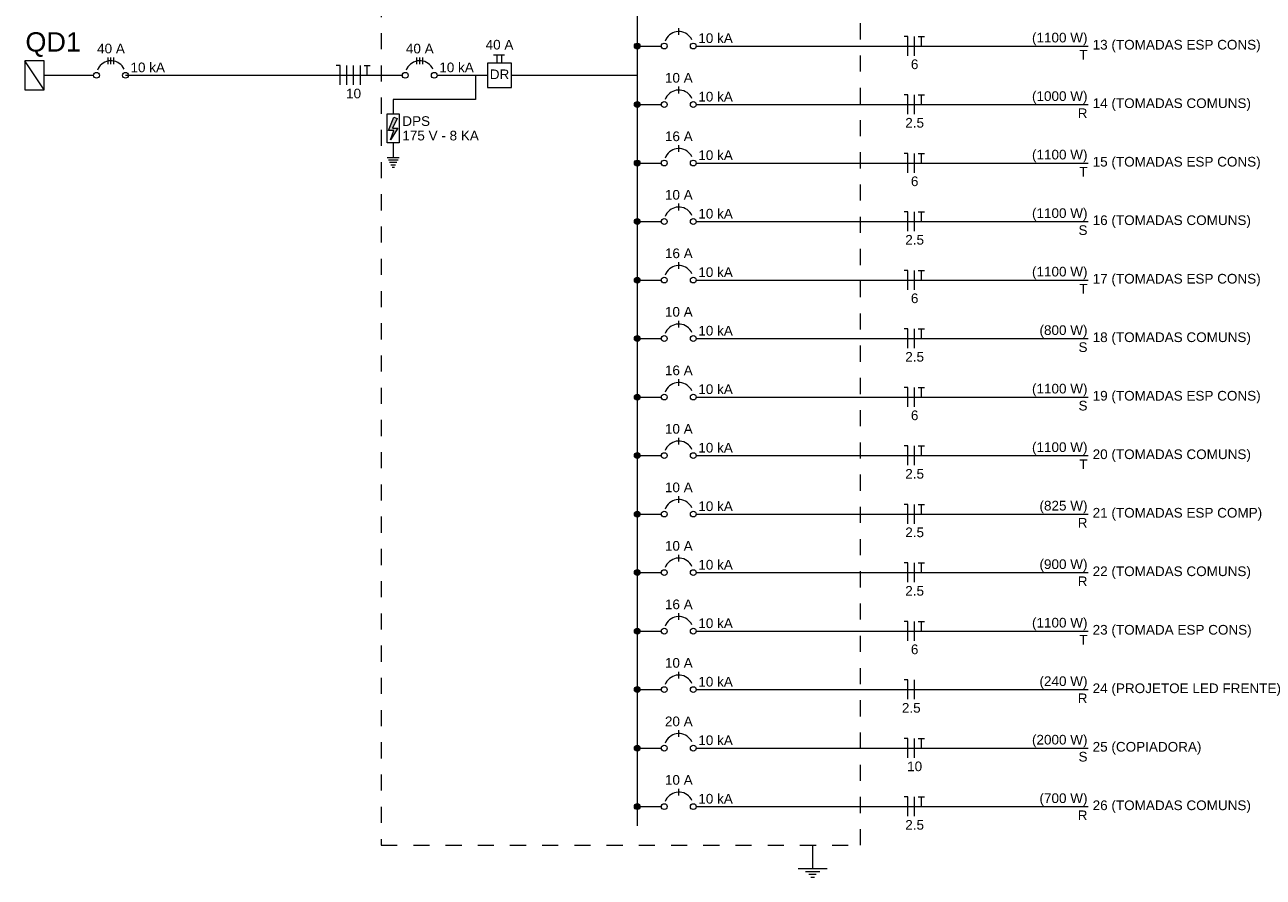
# Model space of a CAD drawing. Header units: feet. Extents: x -18 to 1038, y -110 to 48.
# Tile 132 of 199: x 831.56 to 841.17, y -74.97 to -68.36. Entities that reach past the tile are written whole.
import ezdxf

# ---------------------------------------------------------------- set-up
doc = ezdxf.new("R2010")
doc.units = ezdxf.units.FT
doc.header["$MEASUREMENT"] = 0
doc.linetypes.add('JIS_02_1.2', pattern=[0.25, 0.125, -0.125])
for name, color, linetype, lineweight in [('DI-Barramento', 6, 'Continuous', 5), ('DI-Disjuntor', 1, 'Continuous', 5), ('DI-Fios', 3, 'Continuous', 5), ('DI-Linhas do diagrama', 9, 'Continuous', 5), ('DI-Pontilhado', 7, 'JIS_02_1.2', 5), ('DI-Textos do diagrama', 7, 'Continuous', 5), ('DI-Títulos', 3, 'Continuous', 5)]:
    doc.layers.add(name, color=color, linetype=linetype, lineweight=lineweight)
doc.styles.add('Arial', font='arial.ttf')

msp = doc.modelspace()

# ---------------------------------------------------------------- hatches: boundary and pattern name
at = {"layer": 'DI-Textos do diagrama', "linetype": 'Continuous'}
for color, points in [(256, [(836.3335, -68.5269), (836.3334, -68.525), (836.3332, -68.523), (836.3327, -68.5211), (836.3322, -68.5193), (836.3314, -68.5174), (836.3305, -68.5157), (836.3294, -68.514), (836.3282, -68.5125), (836.3269, -68.511), (836.3255, -68.5097), (836.3239, -68.5085), (836.3223, -68.5075), (836.3205, -68.5066), (836.3187, -68.5058), (836.3168, -68.5052), (836.3149, -68.5048), (836.313, -68.5045), (836.311, -68.5044), (836.3091, -68.5045), (836.3071, -68.5048), (836.3052, -68.5052), (836.3033, -68.5058), (836.3015, -68.5066), (836.2998, -68.5075), (836.2981, -68.5085), (836.2966, -68.5097), (836.2951, -68.511), (836.2938, -68.5125), (836.2926, -68.514), (836.2915, -68.5157), (836.2906, -68.5174), (836.2899, -68.5193), (836.2893, -68.5211), (836.2889, -68.523), (836.2886, -68.525), (836.2885, -68.5269), (836.2886, -68.5289), (836.2889, -68.5309), (836.2893, -68.5328), (836.2899, -68.5346), (836.2906, -68.5365), (836.2915, -68.5382), (836.2926, -68.5399), (836.2938, -68.5414), (836.2951, -68.5429), (836.2966, -68.5442), (836.2981, -68.5454), (836.2998, -68.5464), (836.3015, -68.5473), (836.3033, -68.5481), (836.3052, -68.5487), (836.3071, -68.5491), (836.3091, -68.5494), (836.311, -68.5494), (836.313, -68.5494), (836.3149, -68.5491), (836.3168, -68.5487), (836.3187, -68.5481), (836.3205, -68.5473), (836.3223, -68.5464), (836.3239, -68.5454), (836.3255, -68.5442), (836.3269, -68.5429), (836.3282, -68.5414), (836.3294, -68.5399), (836.3305, -68.5382), (836.3314, -68.5365), (836.3322, -68.5346), (836.3327, -68.5328), (836.3332, -68.5309), (836.3334, -68.5289)]), (256, [(836.3335, -68.9807), (836.3334, -68.9787), (836.3332, -68.9768), (836.3327, -68.9749), (836.3322, -68.973), (836.3314, -68.9712), (836.3305, -68.9694), (836.3294, -68.9678), (836.3282, -68.9662), (836.3269, -68.9648), (836.3255, -68.9635), (836.3239, -68.9623), (836.3223, -68.9612), (836.3205, -68.9603), (836.3187, -68.9596), (836.3168, -68.959), (836.3149, -68.9585), (836.313, -68.9583), (836.311, -68.9582), (836.3091, -68.9583), (836.3071, -68.9585), (836.3052, -68.959), (836.3033, -68.9596), (836.3015, -68.9603), (836.2998, -68.9612), (836.2981, -68.9623), (836.2966, -68.9635), (836.2951, -68.9648), (836.2938, -68.9662), (836.2926, -68.9678), (836.2915, -68.9694), (836.2906, -68.9712), (836.2899, -68.973), (836.2893, -68.9749), (836.2889, -68.9768), (836.2886, -68.9787), (836.2885, -68.9807), (836.2886, -68.9827), (836.2889, -68.9846), (836.2893, -68.9865), (836.2899, -68.9884), (836.2906, -68.9902), (836.2915, -68.9919), (836.2926, -68.9936), (836.2938, -68.9952), (836.2951, -68.9966), (836.2966, -68.9979), (836.2981, -68.9991), (836.2998, -69.0002), (836.3015, -69.0011), (836.3033, -69.0018), (836.3052, -69.0024), (836.3071, -69.0029), (836.3091, -69.0031), (836.311, -69.0032), (836.313, -69.0031), (836.3149, -69.0029), (836.3168, -69.0024), (836.3187, -69.0018), (836.3205, -69.0011), (836.3223, -69.0002), (836.3239, -68.9991), (836.3255, -68.9979), (836.3269, -68.9966), (836.3282, -68.9952), (836.3294, -68.9936), (836.3305, -68.9919), (836.3314, -68.9902), (836.3322, -68.9884), (836.3327, -68.9865), (836.3332, -68.9846), (836.3334, -68.9827)]), (7, [(834.4491, -69.0898), (834.4116, -69.1641), (834.4529, -69.1641), (834.3966, -69.2541), (834.4229, -69.1821), (834.3798, -69.1821), (834.4229, -69.0786)]), (256, [(836.3335, -69.4344), (836.3334, -69.4325), (836.3332, -69.4305), (836.3327, -69.4286), (836.3322, -69.4268), (836.3314, -69.4249), (836.3305, -69.4232), (836.3294, -69.4215), (836.3282, -69.42), (836.3269, -69.4185), (836.3255, -69.4172), (836.3239, -69.416), (836.3223, -69.415), (836.3205, -69.4141), (836.3187, -69.4133), (836.3168, -69.4127), (836.3149, -69.4123), (836.313, -69.412), (836.311, -69.4119), (836.3091, -69.412), (836.3071, -69.4123), (836.3052, -69.4127), (836.3033, -69.4133), (836.3015, -69.4141), (836.2998, -69.415), (836.2981, -69.416), (836.2966, -69.4172), (836.2951, -69.4185), (836.2938, -69.42), (836.2926, -69.4215), (836.2915, -69.4232), (836.2906, -69.4249), (836.2899, -69.4268), (836.2893, -69.4286), (836.2889, -69.4305), (836.2886, -69.4325), (836.2885, -69.4344), (836.2886, -69.4364), (836.2889, -69.4384), (836.2893, -69.4403), (836.2899, -69.4421), (836.2906, -69.444), (836.2915, -69.4457), (836.2926, -69.4474), (836.2938, -69.4489), (836.2951, -69.4504), (836.2966, -69.4517), (836.2981, -69.4529), (836.2998, -69.4539), (836.3015, -69.4548), (836.3033, -69.4556), (836.3052, -69.4562), (836.3071, -69.4566), (836.3091, -69.4569), (836.311, -69.4569), (836.313, -69.4569), (836.3149, -69.4566), (836.3168, -69.4562), (836.3187, -69.4556), (836.3205, -69.4548), (836.3223, -69.4539), (836.3239, -69.4529), (836.3255, -69.4517), (836.3269, -69.4504), (836.3282, -69.4489), (836.3294, -69.4474), (836.3305, -69.4457), (836.3314, -69.444), (836.3322, -69.4421), (836.3327, -69.4403), (836.3332, -69.4384), (836.3334, -69.4364)]), (256, [(836.3335, -69.8882), (836.3334, -69.8862), (836.3332, -69.8843), (836.3327, -69.8824), (836.3322, -69.8805), (836.3314, -69.8787), (836.3305, -69.8769), (836.3294, -69.8753), (836.3282, -69.8737), (836.3269, -69.8723), (836.3255, -69.871), (836.3239, -69.8698), (836.3223, -69.8687), (836.3205, -69.8678), (836.3187, -69.8671), (836.3168, -69.8665), (836.3149, -69.866), (836.313, -69.8658), (836.311, -69.8657), (836.3091, -69.8658), (836.3071, -69.866), (836.3052, -69.8665), (836.3033, -69.8671), (836.3015, -69.8678), (836.2998, -69.8687), (836.2981, -69.8698), (836.2966, -69.871), (836.2951, -69.8723), (836.2938, -69.8737), (836.2926, -69.8753), (836.2915, -69.8769), (836.2906, -69.8787), (836.2899, -69.8805), (836.2893, -69.8824), (836.2889, -69.8843), (836.2886, -69.8862), (836.2885, -69.8882), (836.2886, -69.8902), (836.2889, -69.8921), (836.2893, -69.894), (836.2899, -69.8959), (836.2906, -69.8977), (836.2915, -69.8994), (836.2926, -69.9011), (836.2938, -69.9027), (836.2951, -69.9041), (836.2966, -69.9054), (836.2981, -69.9066), (836.2998, -69.9077), (836.3015, -69.9086), (836.3033, -69.9093), (836.3052, -69.9099), (836.3071, -69.9104), (836.3091, -69.9106), (836.311, -69.9107), (836.313, -69.9106), (836.3149, -69.9104), (836.3168, -69.9099), (836.3187, -69.9093), (836.3205, -69.9086), (836.3223, -69.9077), (836.3239, -69.9066), (836.3255, -69.9054), (836.3269, -69.9041), (836.3282, -69.9027), (836.3294, -69.9011), (836.3305, -69.8994), (836.3314, -69.8977), (836.3322, -69.8959), (836.3327, -69.894), (836.3332, -69.8921), (836.3334, -69.8902)]), (256, [(836.3335, -70.3419), (836.3334, -70.34), (836.3332, -70.338), (836.3327, -70.3361), (836.3322, -70.3343), (836.3314, -70.3324), (836.3305, -70.3307), (836.3294, -70.329), (836.3282, -70.3275), (836.3269, -70.326), (836.3255, -70.3247), (836.3239, -70.3235), (836.3223, -70.3225), (836.3205, -70.3216), (836.3187, -70.3208), (836.3168, -70.3202), (836.3149, -70.3198), (836.313, -70.3195), (836.311, -70.3194), (836.3091, -70.3195), (836.3071, -70.3198), (836.3052, -70.3202), (836.3033, -70.3208), (836.3015, -70.3216), (836.2998, -70.3225), (836.2981, -70.3235), (836.2966, -70.3247), (836.2951, -70.326), (836.2938, -70.3275), (836.2926, -70.329), (836.2915, -70.3307), (836.2906, -70.3324), (836.2899, -70.3343), (836.2893, -70.3361), (836.2889, -70.338), (836.2886, -70.34), (836.2885, -70.3419), (836.2886, -70.3439), (836.2889, -70.3459), (836.2893, -70.3478), (836.2899, -70.3496), (836.2906, -70.3515), (836.2915, -70.3532), (836.2926, -70.3549), (836.2938, -70.3564), (836.2951, -70.3579), (836.2966, -70.3592), (836.2981, -70.3604), (836.2998, -70.3614), (836.3015, -70.3623), (836.3033, -70.3631), (836.3052, -70.3637), (836.3071, -70.3641), (836.3091, -70.3644), (836.311, -70.3644), (836.313, -70.3644), (836.3149, -70.3641), (836.3168, -70.3637), (836.3187, -70.3631), (836.3205, -70.3623), (836.3223, -70.3614), (836.3239, -70.3604), (836.3255, -70.3592), (836.3269, -70.3579), (836.3282, -70.3564), (836.3294, -70.3549), (836.3305, -70.3532), (836.3314, -70.3515), (836.3322, -70.3496), (836.3327, -70.3478), (836.3332, -70.3459), (836.3334, -70.3439)]), (256, [(836.3335, -70.7957), (836.3334, -70.7937), (836.3332, -70.7918), (836.3327, -70.7899), (836.3322, -70.788), (836.3314, -70.7862), (836.3305, -70.7844), (836.3294, -70.7828), (836.3282, -70.7812), (836.3269, -70.7798), (836.3255, -70.7785), (836.3239, -70.7773), (836.3223, -70.7762), (836.3205, -70.7753), (836.3187, -70.7746), (836.3168, -70.774), (836.3149, -70.7735), (836.313, -70.7733), (836.311, -70.7732), (836.3091, -70.7733), (836.3071, -70.7735), (836.3052, -70.774), (836.3033, -70.7746), (836.3015, -70.7753), (836.2998, -70.7762), (836.2981, -70.7773), (836.2966, -70.7785), (836.2951, -70.7798), (836.2938, -70.7812), (836.2926, -70.7828), (836.2915, -70.7844), (836.2906, -70.7862), (836.2899, -70.788), (836.2893, -70.7899), (836.2889, -70.7918), (836.2886, -70.7937), (836.2885, -70.7957), (836.2886, -70.7977), (836.2889, -70.7996), (836.2893, -70.8015), (836.2899, -70.8034), (836.2906, -70.8052), (836.2915, -70.8069), (836.2926, -70.8086), (836.2938, -70.8102), (836.2951, -70.8116), (836.2966, -70.8129), (836.2981, -70.8141), (836.2998, -70.8152), (836.3015, -70.8161), (836.3033, -70.8168), (836.3052, -70.8174), (836.3071, -70.8179), (836.3091, -70.8181), (836.311, -70.8182), (836.313, -70.8181), (836.3149, -70.8179), (836.3168, -70.8174), (836.3187, -70.8168), (836.3205, -70.8161), (836.3223, -70.8152), (836.3239, -70.8141), (836.3255, -70.8129), (836.3269, -70.8116), (836.3282, -70.8102), (836.3294, -70.8086), (836.3305, -70.8069), (836.3314, -70.8052), (836.3322, -70.8034), (836.3327, -70.8015), (836.3332, -70.7996), (836.3334, -70.7977)]), (256, [(836.3335, -71.2495), (836.3334, -71.2475), (836.3332, -71.2455), (836.3327, -71.2436), (836.3322, -71.2418), (836.3314, -71.2399), (836.3305, -71.2382), (836.3294, -71.2365), (836.3282, -71.235), (836.3269, -71.2335), (836.3255, -71.2322), (836.3239, -71.231), (836.3223, -71.23), (836.3205, -71.2291), (836.3187, -71.2283), (836.3168, -71.2277), (836.3149, -71.2273), (836.313, -71.227), (836.311, -71.227), (836.3091, -71.227), (836.3071, -71.2273), (836.3052, -71.2277), (836.3033, -71.2283), (836.3015, -71.2291), (836.2998, -71.23), (836.2981, -71.231), (836.2966, -71.2322), (836.2951, -71.2335), (836.2938, -71.235), (836.2926, -71.2365), (836.2915, -71.2382), (836.2906, -71.2399), (836.2899, -71.2418), (836.2893, -71.2436), (836.2889, -71.2455), (836.2886, -71.2475), (836.2885, -71.2495), (836.2886, -71.2514), (836.2889, -71.2534), (836.2893, -71.2553), (836.2899, -71.2571), (836.2906, -71.259), (836.2915, -71.2607), (836.2926, -71.2624), (836.2938, -71.2639), (836.2951, -71.2654), (836.2966, -71.2667), (836.2981, -71.2679), (836.2998, -71.2689), (836.3015, -71.2698), (836.3033, -71.2706), (836.3052, -71.2712), (836.3071, -71.2716), (836.3091, -71.2719), (836.311, -71.272), (836.313, -71.2719), (836.3149, -71.2716), (836.3168, -71.2712), (836.3187, -71.2706), (836.3205, -71.2698), (836.3223, -71.2689), (836.3239, -71.2679), (836.3255, -71.2667), (836.3269, -71.2654), (836.3282, -71.2639), (836.3294, -71.2624), (836.3305, -71.2607), (836.3314, -71.259), (836.3322, -71.2571), (836.3327, -71.2553), (836.3332, -71.2534), (836.3334, -71.2514)]), (256, [(836.3335, -71.7032), (836.3334, -71.7012), (836.3332, -71.6993), (836.3327, -71.6974), (836.3322, -71.6955), (836.3314, -71.6937), (836.3305, -71.692), (836.3294, -71.6903), (836.3282, -71.6887), (836.3269, -71.6873), (836.3255, -71.686), (836.3239, -71.6848), (836.3223, -71.6837), (836.3205, -71.6828), (836.3187, -71.6821), (836.3168, -71.6815), (836.3149, -71.681), (836.313, -71.6808), (836.311, -71.6807), (836.3091, -71.6808), (836.3071, -71.681), (836.3052, -71.6815), (836.3033, -71.6821), (836.3015, -71.6828), (836.2998, -71.6837), (836.2981, -71.6848), (836.2966, -71.686), (836.2951, -71.6873), (836.2938, -71.6887), (836.2926, -71.6903), (836.2915, -71.692), (836.2906, -71.6937), (836.2899, -71.6955), (836.2893, -71.6974), (836.2889, -71.6993), (836.2886, -71.7012), (836.2885, -71.7032), (836.2886, -71.7052), (836.2889, -71.7071), (836.2893, -71.709), (836.2899, -71.7109), (836.2906, -71.7127), (836.2915, -71.7145), (836.2926, -71.7161), (836.2938, -71.7177), (836.2951, -71.7191), (836.2966, -71.7204), (836.2981, -71.7216), (836.2998, -71.7227), (836.3015, -71.7236), (836.3033, -71.7243), (836.3052, -71.7249), (836.3071, -71.7254), (836.3091, -71.7256), (836.311, -71.7257), (836.313, -71.7256), (836.3149, -71.7254), (836.3168, -71.7249), (836.3187, -71.7243), (836.3205, -71.7236), (836.3223, -71.7227), (836.3239, -71.7216), (836.3255, -71.7204), (836.3269, -71.7191), (836.3282, -71.7177), (836.3294, -71.7161), (836.3305, -71.7145), (836.3314, -71.7127), (836.3322, -71.7109), (836.3327, -71.709), (836.3332, -71.7071), (836.3334, -71.7052)]), (256, [(836.3335, -72.157), (836.3334, -72.155), (836.3332, -72.153), (836.3327, -72.1511), (836.3322, -72.1493), (836.3314, -72.1474), (836.3305, -72.1457), (836.3294, -72.144), (836.3282, -72.1425), (836.3269, -72.141), (836.3255, -72.1397), (836.3239, -72.1385), (836.3223, -72.1375), (836.3205, -72.1366), (836.3187, -72.1358), (836.3168, -72.1352), (836.3149, -72.1348), (836.313, -72.1345), (836.311, -72.1345), (836.3091, -72.1345), (836.3071, -72.1348), (836.3052, -72.1352), (836.3033, -72.1358), (836.3015, -72.1366), (836.2998, -72.1375), (836.2981, -72.1385), (836.2966, -72.1397), (836.2951, -72.141), (836.2938, -72.1425), (836.2926, -72.144), (836.2915, -72.1457), (836.2906, -72.1474), (836.2899, -72.1493), (836.2893, -72.1511), (836.2889, -72.153), (836.2886, -72.155), (836.2885, -72.157), (836.2886, -72.1589), (836.2889, -72.1609), (836.2893, -72.1628), (836.2899, -72.1646), (836.2906, -72.1665), (836.2915, -72.1682), (836.2926, -72.1699), (836.2938, -72.1714), (836.2951, -72.1729), (836.2966, -72.1742), (836.2981, -72.1754), (836.2998, -72.1764), (836.3015, -72.1773), (836.3033, -72.1781), (836.3052, -72.1787), (836.3071, -72.1791), (836.3091, -72.1794), (836.311, -72.1795), (836.313, -72.1794), (836.3149, -72.1791), (836.3168, -72.1787), (836.3187, -72.1781), (836.3205, -72.1773), (836.3223, -72.1764), (836.3239, -72.1754), (836.3255, -72.1742), (836.3269, -72.1729), (836.3282, -72.1714), (836.3294, -72.1699), (836.3305, -72.1682), (836.3314, -72.1665), (836.3322, -72.1646), (836.3327, -72.1628), (836.3332, -72.1609), (836.3334, -72.1589)]), (256, [(836.3335, -72.6107), (836.3334, -72.6087), (836.3332, -72.6068), (836.3327, -72.6049), (836.3322, -72.603), (836.3314, -72.6012), (836.3305, -72.5995), (836.3294, -72.5978), (836.3282, -72.5962), (836.3269, -72.5948), (836.3255, -72.5935), (836.3239, -72.5923), (836.3223, -72.5912), (836.3205, -72.5903), (836.3187, -72.5896), (836.3168, -72.589), (836.3149, -72.5885), (836.313, -72.5883), (836.311, -72.5882), (836.3091, -72.5883), (836.3071, -72.5885), (836.3052, -72.589), (836.3033, -72.5896), (836.3015, -72.5903), (836.2998, -72.5912), (836.2981, -72.5923), (836.2966, -72.5935), (836.2951, -72.5948), (836.2938, -72.5962), (836.2926, -72.5978), (836.2915, -72.5995), (836.2906, -72.6012), (836.2899, -72.603), (836.2893, -72.6049), (836.2889, -72.6068), (836.2886, -72.6087), (836.2885, -72.6107), (836.2886, -72.6127), (836.2889, -72.6146), (836.2893, -72.6165), (836.2899, -72.6184), (836.2906, -72.6202), (836.2915, -72.622), (836.2926, -72.6236), (836.2938, -72.6252), (836.2951, -72.6266), (836.2966, -72.6279), (836.2981, -72.6291), (836.2998, -72.6302), (836.3015, -72.6311), (836.3033, -72.6318), (836.3052, -72.6324), (836.3071, -72.6329), (836.3091, -72.6331), (836.311, -72.6332), (836.313, -72.6331), (836.3149, -72.6329), (836.3168, -72.6324), (836.3187, -72.6318), (836.3205, -72.6311), (836.3223, -72.6302), (836.3239, -72.6291), (836.3255, -72.6279), (836.3269, -72.6266), (836.3282, -72.6252), (836.3294, -72.6236), (836.3305, -72.622), (836.3314, -72.6202), (836.3322, -72.6184), (836.3327, -72.6165), (836.3332, -72.6146), (836.3334, -72.6127)]), (256, [(836.3335, -73.0645), (836.3334, -73.0625), (836.3332, -73.0605), (836.3327, -73.0586), (836.3322, -73.0568), (836.3314, -73.0549), (836.3305, -73.0532), (836.3294, -73.0515), (836.3282, -73.05), (836.3269, -73.0485), (836.3255, -73.0472), (836.3239, -73.046), (836.3223, -73.045), (836.3205, -73.0441), (836.3187, -73.0433), (836.3168, -73.0427), (836.3149, -73.0423), (836.313, -73.042), (836.311, -73.042), (836.3091, -73.042), (836.3071, -73.0423), (836.3052, -73.0427), (836.3033, -73.0433), (836.3015, -73.0441), (836.2998, -73.045), (836.2981, -73.046), (836.2966, -73.0472), (836.2951, -73.0485), (836.2938, -73.05), (836.2926, -73.0515), (836.2915, -73.0532), (836.2906, -73.0549), (836.2899, -73.0568), (836.2893, -73.0586), (836.2889, -73.0605), (836.2886, -73.0625), (836.2885, -73.0645), (836.2886, -73.0664), (836.2889, -73.0684), (836.2893, -73.0703), (836.2899, -73.0721), (836.2906, -73.074), (836.2915, -73.0757), (836.2926, -73.0774), (836.2938, -73.0789), (836.2951, -73.0804), (836.2966, -73.0817), (836.2981, -73.0829), (836.2998, -73.0839), (836.3015, -73.0848), (836.3033, -73.0856), (836.3052, -73.0862), (836.3071, -73.0866), (836.3091, -73.0869), (836.311, -73.087), (836.313, -73.0869), (836.3149, -73.0866), (836.3168, -73.0862), (836.3187, -73.0856), (836.3205, -73.0848), (836.3223, -73.0839), (836.3239, -73.0829), (836.3255, -73.0817), (836.3269, -73.0804), (836.3282, -73.0789), (836.3294, -73.0774), (836.3305, -73.0757), (836.3314, -73.074), (836.3322, -73.0721), (836.3327, -73.0703), (836.3332, -73.0684), (836.3334, -73.0664)]), (256, [(836.3335, -73.5182), (836.3334, -73.5162), (836.3332, -73.5143), (836.3327, -73.5124), (836.3322, -73.5105), (836.3314, -73.5087), (836.3305, -73.507), (836.3294, -73.5053), (836.3282, -73.5037), (836.3269, -73.5023), (836.3255, -73.501), (836.3239, -73.4998), (836.3223, -73.4987), (836.3205, -73.4978), (836.3187, -73.4971), (836.3168, -73.4965), (836.3149, -73.496), (836.313, -73.4958), (836.311, -73.4957), (836.3091, -73.4958), (836.3071, -73.496), (836.3052, -73.4965), (836.3033, -73.4971), (836.3015, -73.4978), (836.2998, -73.4987), (836.2981, -73.4998), (836.2966, -73.501), (836.2951, -73.5023), (836.2938, -73.5037), (836.2926, -73.5053), (836.2915, -73.507), (836.2906, -73.5087), (836.2899, -73.5105), (836.2893, -73.5124), (836.2889, -73.5143), (836.2886, -73.5162), (836.2885, -73.5182), (836.2886, -73.5202), (836.2889, -73.5221), (836.2893, -73.524), (836.2899, -73.5259), (836.2906, -73.5277), (836.2915, -73.5295), (836.2926, -73.5311), (836.2938, -73.5327), (836.2951, -73.5341), (836.2966, -73.5354), (836.2981, -73.5366), (836.2998, -73.5377), (836.3015, -73.5386), (836.3033, -73.5393), (836.3052, -73.5399), (836.3071, -73.5404), (836.3091, -73.5406), (836.311, -73.5407), (836.313, -73.5406), (836.3149, -73.5404), (836.3168, -73.5399), (836.3187, -73.5393), (836.3205, -73.5386), (836.3223, -73.5377), (836.3239, -73.5366), (836.3255, -73.5354), (836.3269, -73.5341), (836.3282, -73.5327), (836.3294, -73.5311), (836.3305, -73.5295), (836.3314, -73.5277), (836.3322, -73.5259), (836.3327, -73.524), (836.3332, -73.5221), (836.3334, -73.5202)]), (256, [(836.3335, -73.972), (836.3334, -73.97), (836.3332, -73.968), (836.3327, -73.9661), (836.3322, -73.9643), (836.3314, -73.9624), (836.3305, -73.9607), (836.3294, -73.959), (836.3282, -73.9575), (836.3269, -73.956), (836.3255, -73.9547), (836.3239, -73.9535), (836.3223, -73.9525), (836.3205, -73.9516), (836.3187, -73.9508), (836.3168, -73.9502), (836.3149, -73.9498), (836.313, -73.9495), (836.311, -73.9495), (836.3091, -73.9495), (836.3071, -73.9498), (836.3052, -73.9502), (836.3033, -73.9508), (836.3015, -73.9516), (836.2998, -73.9525), (836.2981, -73.9535), (836.2966, -73.9547), (836.2951, -73.956), (836.2938, -73.9575), (836.2926, -73.959), (836.2915, -73.9607), (836.2906, -73.9624), (836.2899, -73.9643), (836.2893, -73.9661), (836.2889, -73.968), (836.2886, -73.97), (836.2885, -73.972), (836.2886, -73.9739), (836.2889, -73.9759), (836.2893, -73.9778), (836.2899, -73.9796), (836.2906, -73.9815), (836.2915, -73.9832), (836.2926, -73.9849), (836.2938, -73.9864), (836.2951, -73.9879), (836.2966, -73.9892), (836.2981, -73.9904), (836.2998, -73.9914), (836.3015, -73.9923), (836.3033, -73.9931), (836.3052, -73.9937), (836.3071, -73.9941), (836.3091, -73.9944), (836.311, -73.9945), (836.313, -73.9944), (836.3149, -73.9941), (836.3168, -73.9937), (836.3187, -73.9931), (836.3205, -73.9923), (836.3223, -73.9914), (836.3239, -73.9904), (836.3255, -73.9892), (836.3269, -73.9879), (836.3282, -73.9864), (836.3294, -73.9849), (836.3305, -73.9832), (836.3314, -73.9815), (836.3322, -73.9796), (836.3327, -73.9778), (836.3332, -73.9759), (836.3334, -73.9739)]), (256, [(836.3335, -74.4257), (836.3334, -74.4237), (836.3332, -74.4218), (836.3327, -74.4199), (836.3322, -74.418), (836.3314, -74.4162), (836.3305, -74.4145), (836.3294, -74.4128), (836.3282, -74.4112), (836.3269, -74.4098), (836.3255, -74.4085), (836.3239, -74.4073), (836.3223, -74.4062), (836.3205, -74.4053), (836.3187, -74.4046), (836.3168, -74.404), (836.3149, -74.4035), (836.313, -74.4033), (836.311, -74.4032), (836.3091, -74.4033), (836.3071, -74.4035), (836.3052, -74.404), (836.3033, -74.4046), (836.3015, -74.4053), (836.2998, -74.4062), (836.2981, -74.4073), (836.2966, -74.4085), (836.2951, -74.4098), (836.2938, -74.4112), (836.2926, -74.4128), (836.2915, -74.4145), (836.2906, -74.4162), (836.2899, -74.418), (836.2893, -74.4199), (836.2889, -74.4218), (836.2886, -74.4237), (836.2885, -74.4257), (836.2886, -74.4277), (836.2889, -74.4296), (836.2893, -74.4315), (836.2899, -74.4334), (836.2906, -74.4352), (836.2915, -74.437), (836.2926, -74.4386), (836.2938, -74.4402), (836.2951, -74.4416), (836.2966, -74.4429), (836.2981, -74.4441), (836.2998, -74.4452), (836.3015, -74.4461), (836.3033, -74.4468), (836.3052, -74.4474), (836.3071, -74.4479), (836.3091, -74.4481), (836.311, -74.4482), (836.313, -74.4481), (836.3149, -74.4479), (836.3168, -74.4474), (836.3187, -74.4468), (836.3205, -74.4461), (836.3223, -74.4452), (836.3239, -74.4441), (836.3255, -74.4429), (836.3269, -74.4416), (836.3282, -74.4402), (836.3294, -74.4386), (836.3305, -74.437), (836.3314, -74.4352), (836.3322, -74.4334), (836.3327, -74.4315), (836.3332, -74.4296), (836.3334, -74.4277)])]:
    msp.add_hatch(color=color, dxfattribs=at).paths.add_polyline_path(points)

# ---------------------------------------------------------------- linework, layer by layer
at = {"layer": 'DI-Barramento'}
msp.add_line((836.311, -62.9319), (836.311, -74.5757), dxfattribs=at)
at = {"layer": 'DI-Disjuntor'}
for p, q in [((836.6335, -68.4407), (836.6335, -68.3882)), ((832.2048, -68.6676), (832.2048, -68.6151)), ((832.2273, -68.6676), (832.2273, -68.6151)), ((832.2498, -68.6676), (832.2498, -68.6151)), ((834.601, -68.6676), (834.601, -68.6151)), ((834.6235, -68.6676), (834.6235, -68.6151)), ((834.646, -68.6676), (834.646, -68.6151)), ((835.1954, -68.5944), (835.2798, -68.5944)), ((835.2235, -68.6601), (835.2235, -68.5944)), ((835.261, -68.6601), (835.261, -68.5944)), ((835.336, -68.6601), (835.1485, -68.6601)), ((835.1485, -68.6601), (835.1485, -68.8476)), ((835.336, -68.8476), (835.336, -68.6601)), ((835.1485, -68.8476), (835.336, -68.8476)), ((836.6335, -68.8944), (836.6335, -68.8419)), ((834.3704, -69.0538), (834.4641, -69.0538)), ((834.3704, -69.2788), (834.3704, -69.0538)), ((834.4641, -69.0538), (834.4641, -69.2788)), ((834.4641, -69.2788), (834.3704, -69.2788)), ((836.6335, -69.3482), (836.6335, -69.2957)), ((836.6335, -69.8019), (836.6335, -69.7494)), ((836.6335, -70.2557), (836.6335, -70.2032)), ((836.6335, -70.7094), (836.6335, -70.6569)), ((836.6335, -71.1632), (836.6335, -71.1107)), ((836.6335, -71.617), (836.6335, -71.5644)), ((836.6335, -72.0707), (836.6335, -72.0182)), ((836.6335, -72.5245), (836.6335, -72.4719)), ((836.6335, -72.9782), (836.6335, -72.9257)), ((836.6335, -73.432), (836.6335, -73.3795)), ((836.6335, -73.8857), (836.6335, -73.8332)), ((836.6335, -74.3395), (836.6335, -74.287))]:
    msp.add_line(p, q, dxfattribs=at)
for points in [[(836.7355, -68.4794), (836.7284, -68.4665), (836.7197, -68.4546), (836.7095, -68.444), (836.698, -68.4348), (836.6855, -68.4272), (836.672, -68.4212), (836.6579, -68.4171), (836.6433, -68.4149), (836.6286, -68.4146), (836.614, -68.4162), (836.5997, -68.4197), (836.586, -68.425), (836.5731, -68.4321), (836.5612, -68.4408), (836.5506, -68.4509), (836.5414, -68.4624), (836.5337, -68.475), (836.5278, -68.4885)], [(832.3292, -68.7063), (832.3221, -68.6934), (832.3134, -68.6815), (832.3033, -68.6709), (832.2918, -68.6617), (832.2792, -68.654), (832.2657, -68.6481), (832.2516, -68.644), (832.2371, -68.6417), (832.2224, -68.6414), (832.2077, -68.643), (832.1934, -68.6465), (832.1797, -68.6519), (832.1668, -68.6589), (832.155, -68.6676), (832.1443, -68.6778), (832.1351, -68.6893), (832.1275, -68.7019), (832.1215, -68.7153)], [(834.7255, -68.7063), (834.7184, -68.6934), (834.7097, -68.6815), (834.6995, -68.6709), (834.688, -68.6617), (834.6755, -68.654), (834.662, -68.6481), (834.6479, -68.644), (834.6333, -68.6417), (834.6186, -68.6414), (834.604, -68.643), (834.5897, -68.6465), (834.576, -68.6519), (834.5631, -68.6589), (834.5512, -68.6676), (834.5406, -68.6778), (834.5314, -68.6893), (834.5237, -68.7019), (834.5178, -68.7153)], [(836.7355, -68.9332), (836.7284, -68.9203), (836.7197, -68.9084), (836.7095, -68.8978), (836.698, -68.8885), (836.6855, -68.8809), (836.672, -68.875), (836.6579, -68.8709), (836.6433, -68.8686), (836.6286, -68.8683), (836.614, -68.8699), (836.5997, -68.8734), (836.586, -68.8787), (836.5731, -68.8858), (836.5612, -68.8945), (836.5506, -68.9047), (836.5414, -68.9162), (836.5337, -68.9288), (836.5278, -68.9422)], [(836.7355, -69.3869), (836.7284, -69.374), (836.7197, -69.3621), (836.7095, -69.3515), (836.698, -69.3423), (836.6855, -69.3347), (836.672, -69.3287), (836.6579, -69.3246), (836.6433, -69.3224), (836.6286, -69.3221), (836.614, -69.3237), (836.5997, -69.3272), (836.586, -69.3325), (836.5731, -69.3396), (836.5612, -69.3483), (836.5506, -69.3584), (836.5414, -69.3699), (836.5337, -69.3825), (836.5278, -69.396)], [(836.7355, -69.8407), (836.7284, -69.8278), (836.7197, -69.8159), (836.7095, -69.8053), (836.698, -69.796), (836.6855, -69.7884), (836.672, -69.7825), (836.6579, -69.7784), (836.6433, -69.7761), (836.6286, -69.7758), (836.614, -69.7774), (836.5997, -69.7809), (836.586, -69.7862), (836.5731, -69.7933), (836.5612, -69.802), (836.5506, -69.8122), (836.5414, -69.8237), (836.5337, -69.8363), (836.5278, -69.8497)], [(836.7355, -70.2944), (836.7284, -70.2815), (836.7197, -70.2696), (836.7095, -70.259), (836.698, -70.2498), (836.6855, -70.2422), (836.672, -70.2362), (836.6579, -70.2321), (836.6433, -70.2299), (836.6286, -70.2296), (836.614, -70.2312), (836.5997, -70.2347), (836.586, -70.24), (836.5731, -70.2471), (836.5612, -70.2558), (836.5506, -70.2659), (836.5414, -70.2774), (836.5337, -70.29), (836.5278, -70.3035)], [(836.7355, -70.7482), (836.7284, -70.7353), (836.7197, -70.7234), (836.7095, -70.7128), (836.698, -70.7035), (836.6855, -70.6959), (836.672, -70.69), (836.6579, -70.6859), (836.6433, -70.6836), (836.6286, -70.6833), (836.614, -70.6849), (836.5997, -70.6884), (836.586, -70.6937), (836.5731, -70.7008), (836.5612, -70.7095), (836.5506, -70.7197), (836.5414, -70.7312), (836.5337, -70.7438), (836.5278, -70.7572)], [(836.7355, -71.2019), (836.7284, -71.189), (836.7197, -71.1771), (836.7095, -71.1665), (836.698, -71.1573), (836.6855, -71.1497), (836.672, -71.1437), (836.6579, -71.1396), (836.6433, -71.1374), (836.6286, -71.1371), (836.614, -71.1387), (836.5997, -71.1422), (836.586, -71.1475), (836.5731, -71.1546), (836.5612, -71.1633), (836.5506, -71.1734), (836.5414, -71.1849), (836.5337, -71.1975), (836.5278, -71.211)], [(836.7355, -71.6557), (836.7284, -71.6428), (836.7197, -71.6309), (836.7095, -71.6203), (836.698, -71.611), (836.6855, -71.6034), (836.672, -71.5975), (836.6579, -71.5934), (836.6433, -71.5911), (836.6286, -71.5908), (836.614, -71.5924), (836.5997, -71.5959), (836.586, -71.6012), (836.5731, -71.6083), (836.5612, -71.617), (836.5506, -71.6272), (836.5414, -71.6387), (836.5337, -71.6513), (836.5278, -71.6647)], [(836.7355, -72.1094), (836.7284, -72.0965), (836.7197, -72.0846), (836.7095, -72.074), (836.698, -72.0648), (836.6855, -72.0572), (836.672, -72.0512), (836.6579, -72.0471), (836.6433, -72.0449), (836.6286, -72.0446), (836.614, -72.0462), (836.5997, -72.0497), (836.586, -72.055), (836.5731, -72.0621), (836.5612, -72.0708), (836.5506, -72.0809), (836.5414, -72.0924), (836.5337, -72.105), (836.5278, -72.1185)], [(836.7355, -72.5632), (836.7284, -72.5503), (836.7197, -72.5384), (836.7095, -72.5278), (836.698, -72.5185), (836.6855, -72.5109), (836.672, -72.505), (836.6579, -72.5009), (836.6433, -72.4986), (836.6286, -72.4983), (836.614, -72.4999), (836.5997, -72.5034), (836.586, -72.5087), (836.5731, -72.5158), (836.5612, -72.5245), (836.5506, -72.5347), (836.5414, -72.5462), (836.5337, -72.5588), (836.5278, -72.5722)], [(836.7355, -73.0169), (836.7284, -73.004), (836.7197, -72.9921), (836.7095, -72.9815), (836.698, -72.9723), (836.6855, -72.9647), (836.672, -72.9587), (836.6579, -72.9546), (836.6433, -72.9524), (836.6286, -72.9521), (836.614, -72.9537), (836.5997, -72.9572), (836.586, -72.9625), (836.5731, -72.9696), (836.5612, -72.9783), (836.5506, -72.9884), (836.5414, -72.9999), (836.5337, -73.0125), (836.5278, -73.026)], [(836.7355, -73.4707), (836.7284, -73.4578), (836.7197, -73.4459), (836.7095, -73.4353), (836.698, -73.426), (836.6855, -73.4184), (836.672, -73.4125), (836.6579, -73.4084), (836.6433, -73.4061), (836.6286, -73.4058), (836.614, -73.4074), (836.5997, -73.4109), (836.586, -73.4162), (836.5731, -73.4233), (836.5612, -73.432), (836.5506, -73.4422), (836.5414, -73.4537), (836.5337, -73.4663), (836.5278, -73.4797)], [(836.7355, -73.9244), (836.7284, -73.9115), (836.7197, -73.8996), (836.7095, -73.889), (836.698, -73.8798), (836.6855, -73.8722), (836.672, -73.8662), (836.6579, -73.8621), (836.6433, -73.8599), (836.6286, -73.8596), (836.614, -73.8612), (836.5997, -73.8647), (836.586, -73.87), (836.5731, -73.8771), (836.5612, -73.8858), (836.5506, -73.8959), (836.5414, -73.9074), (836.5337, -73.92), (836.5278, -73.9335)], [(836.7355, -74.3782), (836.7284, -74.3653), (836.7197, -74.3534), (836.7095, -74.3428), (836.698, -74.3335), (836.6855, -74.3259), (836.672, -74.32), (836.6579, -74.3159), (836.6433, -74.3136), (836.6286, -74.3133), (836.614, -74.3149), (836.5997, -74.3184), (836.586, -74.3237), (836.5731, -74.3308), (836.5612, -74.3395), (836.5506, -74.3497), (836.5414, -74.3612), (836.5337, -74.3738), (836.5278, -74.3872)]]:
    msp.add_lwpolyline(points, dxfattribs=at)
for centre in [(836.521, -68.5269), (836.746, -68.5269), (832.1148, -68.7538), (832.3398, -68.7538), (834.511, -68.7538), (834.736, -68.7538), (836.521, -68.9807), (836.746, -68.9807), (836.521, -69.4344), (836.746, -69.4344), (836.521, -69.8882), (836.746, -69.8882), (836.521, -70.3419), (836.746, -70.3419), (836.521, -70.7957), (836.746, -70.7957), (836.521, -71.2495), (836.746, -71.2495), (836.521, -71.7032), (836.746, -71.7032), (836.521, -72.157), (836.746, -72.157), (836.521, -72.6107), (836.746, -72.6107), (836.521, -73.0645), (836.746, -73.0645), (836.521, -73.5182), (836.746, -73.5182), (836.521, -73.972), (836.746, -73.972), (836.521, -74.4257), (836.746, -74.4257)]:
    msp.add_circle(centre, 0.0225, dxfattribs=at)
at = {"layer": 'DI-Fios'}
for p, q in [((838.411, -68.4519), (838.381, -68.4519)), ((838.411, -68.6019), (838.411, -68.4519)), ((838.4635, -68.6019), (838.4635, -68.4519)), ((838.492, -68.4519), (838.54, -68.4519)), ((838.516, -68.5269), (838.516, -68.4519)), ((834.0048, -68.6788), (833.9748, -68.6788)), ((834.0048, -68.8288), (834.0048, -68.6788)), ((834.0573, -68.8288), (834.0573, -68.6788)), ((834.1098, -68.8288), (834.1098, -68.6788)), ((834.1623, -68.8288), (834.1623, -68.6788)), ((834.1908, -68.6788), (834.2388, -68.6788)), ((834.2148, -68.7538), (834.2148, -68.6788)), ((838.411, -68.9057), (838.381, -68.9057)), ((838.411, -69.0557), (838.411, -68.9057)), ((838.4635, -69.0557), (838.4635, -68.9057)), ((838.492, -68.9057), (838.54, -68.9057)), ((838.516, -68.9807), (838.516, -68.9057)), ((838.411, -69.3594), (838.381, -69.3594)), ((838.411, -69.5094), (838.411, -69.3594)), ((838.4635, -69.5094), (838.4635, -69.3594)), ((838.492, -69.3594), (838.54, -69.3594)), ((838.516, -69.4344), (838.516, -69.3594)), ((838.411, -69.8132), (838.381, -69.8132)), ((838.411, -69.9632), (838.411, -69.8132)), ((838.4635, -69.9632), (838.4635, -69.8132)), ((838.492, -69.8132), (838.54, -69.8132)), ((838.516, -69.8882), (838.516, -69.8132)), ((838.411, -70.2669), (838.381, -70.2669)), ((838.411, -70.4169), (838.411, -70.2669)), ((838.4635, -70.4169), (838.4635, -70.2669)), ((838.492, -70.2669), (838.54, -70.2669)), ((838.516, -70.3419), (838.516, -70.2669)), ((838.411, -70.7207), (838.381, -70.7207)), ((838.411, -70.8707), (838.411, -70.7207)), ((838.4635, -70.8707), (838.4635, -70.7207)), ((838.492, -70.7207), (838.54, -70.7207)), ((838.516, -70.7957), (838.516, -70.7207)), ((838.411, -71.1744), (838.381, -71.1744)), ((838.411, -71.3245), (838.411, -71.1744)), ((838.4635, -71.3245), (838.4635, -71.1744)), ((838.492, -71.1744), (838.54, -71.1744)), ((838.516, -71.2495), (838.516, -71.1744)), ((838.411, -71.6282), (838.381, -71.6282)), ((838.411, -71.7782), (838.411, -71.6282)), ((838.4635, -71.7782), (838.4635, -71.6282)), ((838.492, -71.6282), (838.54, -71.6282)), ((838.516, -71.7032), (838.516, -71.6282)), ((838.411, -72.082), (838.381, -72.082)), ((838.411, -72.232), (838.411, -72.082)), ((838.4635, -72.232), (838.4635, -72.082)), ((838.492, -72.082), (838.54, -72.082)), ((838.516, -72.157), (838.516, -72.082)), ((838.411, -72.5357), (838.381, -72.5357)), ((838.411, -72.6857), (838.411, -72.5357)), ((838.4635, -72.6857), (838.4635, -72.5357)), ((838.492, -72.5357), (838.54, -72.5357)), ((838.516, -72.6107), (838.516, -72.5357)), ((838.411, -72.9895), (838.381, -72.9895)), ((838.411, -73.1395), (838.411, -72.9895)), ((838.4635, -73.1395), (838.4635, -72.9895)), ((838.492, -72.9895), (838.54, -72.9895)), ((838.516, -73.0645), (838.516, -72.9895)), ((838.411, -73.4432), (838.381, -73.4432)), ((838.411, -73.5932), (838.411, -73.4432)), ((838.4635, -73.5932), (838.4635, -73.4432)), ((838.411, -73.897), (838.381, -73.897)), ((838.411, -74.047), (838.411, -73.897)), ((838.4635, -74.047), (838.4635, -73.897)), ((838.492, -73.897), (838.54, -73.897)), ((838.516, -73.972), (838.516, -73.897)), ((838.411, -74.3507), (838.381, -74.3507)), ((838.411, -74.5007), (838.411, -74.3507)), ((838.4635, -74.5007), (838.4635, -74.3507)), ((838.492, -74.3507), (838.54, -74.3507)), ((838.516, -74.4257), (838.516, -74.3507))]:
    msp.add_line(p, q, dxfattribs=at)
at = {"layer": 'DI-Linhas do diagrama'}
for p, q in [((836.3335, -68.5269), (836.4985, -68.5269)), ((836.7685, -68.5269), (839.8098, -68.5269)), ((831.7083, -68.6413), (831.5583, -68.6413)), ((831.5583, -68.6413), (831.5583, -68.8663)), ((831.7083, -68.8663), (831.5583, -68.6413)), ((831.7083, -68.8663), (831.7083, -68.6413)), ((831.7083, -68.7538), (832.0923, -68.7538)), ((832.3398, -68.7538), (834.4885, -68.7538)), ((834.7585, -68.7538), (835.1485, -68.7538)), ((835.0548, -68.7538), (835.0548, -68.9413)), ((835.336, -68.7538), (836.311, -68.7538)), ((831.5583, -68.8663), (831.7083, -68.8663)), ((835.0548, -68.9413), (834.4173, -68.9413)), ((834.4173, -68.9413), (834.4173, -69.0538)), ((836.3335, -68.9807), (836.4985, -68.9807)), ((836.7685, -68.9807), (839.8098, -68.9807)), ((834.4173, -69.2788), (834.4173, -69.3913)), ((834.3704, -69.3913), (834.4641, -69.3913)), ((834.3798, -69.4101), (834.4548, -69.4101)), ((834.3891, -69.4288), (834.4454, -69.4288)), ((834.3985, -69.4476), (834.436, -69.4476)), ((834.4079, -69.4663), (834.4266, -69.4663)), ((836.3335, -69.4344), (836.4985, -69.4344)), ((836.7685, -69.4344), (839.8098, -69.4344)), ((836.3335, -69.8882), (836.4985, -69.8882)), ((836.7685, -69.8882), (839.8098, -69.8882)), ((836.3335, -70.3419), (836.4985, -70.3419)), ((836.7685, -70.3419), (839.8098, -70.3419)), ((836.3335, -70.7957), (836.4985, -70.7957)), ((836.7685, -70.7957), (839.8098, -70.7957)), ((836.3335, -71.2495), (836.4985, -71.2495)), ((836.7685, -71.2495), (839.8098, -71.2495)), ((836.3335, -71.7032), (836.4985, -71.7032)), ((836.7685, -71.7032), (839.8098, -71.7032)), ((836.3335, -72.157), (836.4985, -72.157)), ((836.7685, -72.157), (839.8098, -72.157)), ((836.3335, -72.6107), (836.4985, -72.6107)), ((836.7685, -72.6107), (839.8098, -72.6107)), ((836.3335, -73.0645), (836.4985, -73.0645)), ((836.7685, -73.0645), (839.8098, -73.0645)), ((836.3335, -73.5182), (836.4985, -73.5182)), ((836.7685, -73.5182), (839.8098, -73.5182)), ((836.3335, -73.972), (836.4985, -73.972)), ((836.7685, -73.972), (839.8098, -73.972)), ((836.3335, -74.4257), (836.4985, -74.4257)), ((836.7685, -74.4257), (839.8098, -74.4257))]:
    msp.add_line(p, q, dxfattribs=at)
for centre in [(836.311, -68.5269), (836.311, -68.9807), (836.311, -69.4344), (836.311, -69.8882), (836.311, -70.3419), (836.311, -70.7957), (836.311, -71.2495), (836.311, -71.7032), (836.311, -72.157), (836.311, -72.6107), (836.311, -73.0645), (836.311, -73.5182), (836.311, -73.972), (836.311, -74.4257)]:
    msp.add_circle(centre, 0.0225, dxfattribs=at)
at = {"layer": 'DI-Pontilhado'}
for p, q in [((834.3235, -62.6769), (834.3235, -74.7257)), ((838.0435, -74.7257), (838.0435, -62.6769)), ((834.3235, -74.7257), (838.0435, -74.7257))]:
    msp.add_line(p, q, dxfattribs=at)
at = {"layer": 'DI-Textos do diagrama'}
for p, q in [((837.6715, -74.7257), (837.6715, -74.9057)), ((837.559, -74.9057), (837.784, -74.9057)), ((837.6153, -74.9282), (837.7278, -74.9282)), ((837.6434, -74.9507), (837.6996, -74.9507)), ((837.6575, -74.9732), (837.6856, -74.9732))]:
    msp.add_line(p, q, dxfattribs=at)
msp.add_lwpolyline([(834.4491, -69.0898), (834.4116, -69.1641), (834.4529, -69.1641), (834.3966, -69.2541), (834.4229, -69.1821), (834.3798, -69.1821), (834.4229, -69.0786), (834.4491, -69.0898)], dxfattribs=at)
for centre in [(836.311, -68.5269), (836.311, -68.9807), (836.311, -69.4344), (836.311, -69.8882), (836.311, -70.3419), (836.311, -70.7957), (836.311, -71.2495), (836.311, -71.7032), (836.311, -72.157), (836.311, -72.6107), (836.311, -73.0645), (836.311, -73.5182), (836.311, -73.972), (836.311, -74.4257)]:
    msp.add_circle(centre, 0.0225, dxfattribs=at)

# ---------------------------------------------------------------- texts
at = {"layer": 'DI-Disjuntor', "insert": (835.2423, -68.7838), "char_height": 0.075, "width": 0.302744, "attachment_point": 8, "line_spacing_factor": 0.6, "style": 'Arial'}
msp.add_mtext('DR', dxfattribs=at)
at = {"layer": 'DI-Linhas do diagrama', "char_height": 0.075, "attachment_point": 7, "line_spacing_factor": 0.6, "style": 'Arial'}
for s, insert, width in [('DPS', (834.4879, -69.1476), 0.431021), ('175 V - 8 KA', (834.4879, -69.2601), 1.187995)]:
    msp.add_mtext(s, dxfattribs=dict(at, insert=insert, width=width))
at = {"layer": 'DI-Textos do diagrama', "char_height": 0.075, "line_spacing_factor": 0.6, "style": 'Arial'}
for s, insert, width, attachment_point in [('10 kA', (836.7848, -68.5044), 0.535861, 7), ('(1100 W)', (839.8048, -68.5217), 0.861471, 9), ('40 A', (832.2273, -68.5851), 0.431021, 8), ('40 A', (834.6235, -68.5851), 0.431021, 8), ('40 A', (835.2423, -68.5551), 0.431021, 8), ('13 (TOMADAS ESP CONS)', (839.8448, -68.5767), 2.608651, 7), ('6', (838.4635, -68.7069), 0.116502, 8), ('T', (839.8048, -68.6319), 0.128049, 9), ('10 kA', (832.3785, -68.7313), 0.535861, 7), ('10 kA', (834.7748, -68.7313), 0.535861, 7), ('10 A', (836.6335, -68.8119), 0.431021, 8), ('10', (834.1098, -68.9338), 0.233003, 8), ('10 kA', (836.7848, -68.9582), 0.535861, 7), ('(1000 W)', (839.8048, -68.9754), 0.861471, 9), ('R', (839.8048, -69.0857), 0.151372, 9), ('14 (TOMADAS COMUNS)', (839.8448, -69.0304), 2.456936, 7), ('2.5', (838.4635, -69.1607), 0.291197, 8), ('16 A', (836.6335, -69.2657), 0.431021, 8), ('10 kA', (836.7848, -69.4119), 0.535861, 7), ('(1100 W)', (839.8048, -69.4292), 0.861471, 9), ('15 (TOMADAS ESP CONS)', (839.8448, -69.4842), 2.608651, 7), ('T', (839.8048, -69.5394), 0.128049, 9), ('6', (838.4635, -69.6144), 0.116502, 8), ('10 A', (836.6335, -69.7194), 0.431021, 8), ('10 kA', (836.7848, -69.8657), 0.535861, 7), ('(1100 W)', (839.8048, -69.8829), 0.861471, 9), ('16 (TOMADAS COMUNS)', (839.8448, -69.9379), 2.456936, 7), ('S', (839.8048, -69.9932), 0.139825, 9), ('2.5', (838.4635, -70.0682), 0.291197, 8), ('16 A', (836.6335, -70.1732), 0.431021, 8), ('10 kA', (836.7848, -70.3194), 0.535861, 7), ('(1100 W)', (839.8048, -70.3367), 0.861471, 9), ('17 (TOMADAS ESP CONS)', (839.8448, -70.3917), 2.608651, 7), ('6', (838.4635, -70.5219), 0.116502, 8), ('T', (839.8048, -70.4469), 0.128049, 9), ('10 A', (836.6335, -70.6269), 0.431021, 8), ('10 kA', (836.7848, -70.7732), 0.535861, 7), ('(800 W)', (839.8048, -70.7904), 0.74497, 9), ('S', (839.8048, -70.9007), 0.139825, 9), ('18 (TOMADAS COMUNS)', (839.8448, -70.8454), 2.456936, 7), ('2.5', (838.4635, -70.9757), 0.291197, 8), ('16 A', (836.6335, -71.0807), 0.431021, 8), ('10 kA', (836.7848, -71.2269), 0.535861, 7), ('(1100 W)', (839.8048, -71.2442), 0.861471, 9), ('19 (TOMADAS ESP CONS)', (839.8448, -71.2992), 2.608651, 7), ('S', (839.8048, -71.3545), 0.139825, 9), ('6', (838.4635, -71.4295), 0.116502, 8), ('10 A', (836.6335, -71.5344), 0.431021, 8), ('10 kA', (836.7848, -71.6807), 0.535861, 7), ('(1100 W)', (839.8048, -71.698), 0.861471, 9), ('20 (TOMADAS COMUNS)', (839.8448, -71.753), 2.456936, 7), ('2.5', (838.4635, -71.8832), 0.291197, 8), ('T', (839.8048, -71.8082), 0.128049, 9), ('10 A', (836.6335, -71.9882), 0.431021, 8), ('10 kA', (836.7848, -72.1344), 0.535861, 7), ('(825 W)', (839.8048, -72.1517), 0.74497, 9), ('R', (839.8048, -72.262), 0.151372, 9), ('21 (TOMADAS ESP COMP)', (839.8448, -72.2067), 2.63186, 7), ('2.5', (838.4635, -72.337), 0.291197, 8), ('10 A', (836.6335, -72.4419), 0.431021, 8), ('10 kA', (836.7848, -72.5882), 0.535861, 7), ('(900 W)', (839.8048, -72.6055), 0.74497, 9), ('22 (TOMADAS COMUNS)', (839.8448, -72.6605), 2.456936, 7), ('R', (839.8048, -72.7157), 0.151372, 9), ('2.5', (838.4635, -72.7907), 0.291197, 8), ('16 A', (836.6335, -72.8957), 0.431021, 8), ('10 kA', (836.7848, -73.042), 0.535861, 7), ('(1100 W)', (839.8048, -73.0592), 0.861471, 9), ('23 (TOMADA ESP CONS)', (839.8448, -73.1142), 2.468826, 7), ('T', (839.8048, -73.1695), 0.128049, 9), ('6', (838.4635, -73.2445), 0.116502, 8), ('10 A', (836.6335, -73.3495), 0.431021, 8), ('10 kA', (836.7848, -73.4957), 0.535861, 7), ('(240 W)', (839.8048, -73.513), 0.74497, 9), ('24 (PROJETOE LED FRENTE)', (839.8448, -73.568), 2.923056, 7), ('2.5', (838.4373, -73.6982), 0.291197, 8), ('R', (839.8048, -73.6232), 0.151372, 9), ('20 A', (836.6335, -73.8032), 0.431021, 8), ('10 kA', (836.7848, -73.9495), 0.535861, 7), ('(2000 W)', (839.8048, -73.9667), 0.861471, 9), ('S', (839.8048, -74.077), 0.139825, 9), ('25 (COPIADORA)', (839.8448, -74.0217), 1.688529, 7), ('10', (838.4635, -74.152), 0.233003, 8), ('10 A', (836.6335, -74.257), 0.431021, 8), ('10 kA', (836.7848, -74.4032), 0.535861, 7), ('(700 W)', (839.8048, -74.4205), 0.74497, 9), ('26 (TOMADAS COMUNS)', (839.8448, -74.4755), 2.456936, 7), ('R', (839.8048, -74.5307), 0.151372, 9), ('2.5', (838.4635, -74.6057), 0.291197, 8)]:
    msp.add_mtext(s, dxfattribs=dict(at, insert=insert, width=width, attachment_point=attachment_point))
at = {"layer": 'DI-Títulos', "insert": (831.5633, -68.6113), "char_height": 0.15, "width": 0.861814, "attachment_point": 7, "line_spacing_factor": 0.6, "style": 'Arial'}
msp.add_mtext('QD1', dxfattribs=at)

doc.saveas('drawing.dxf')
